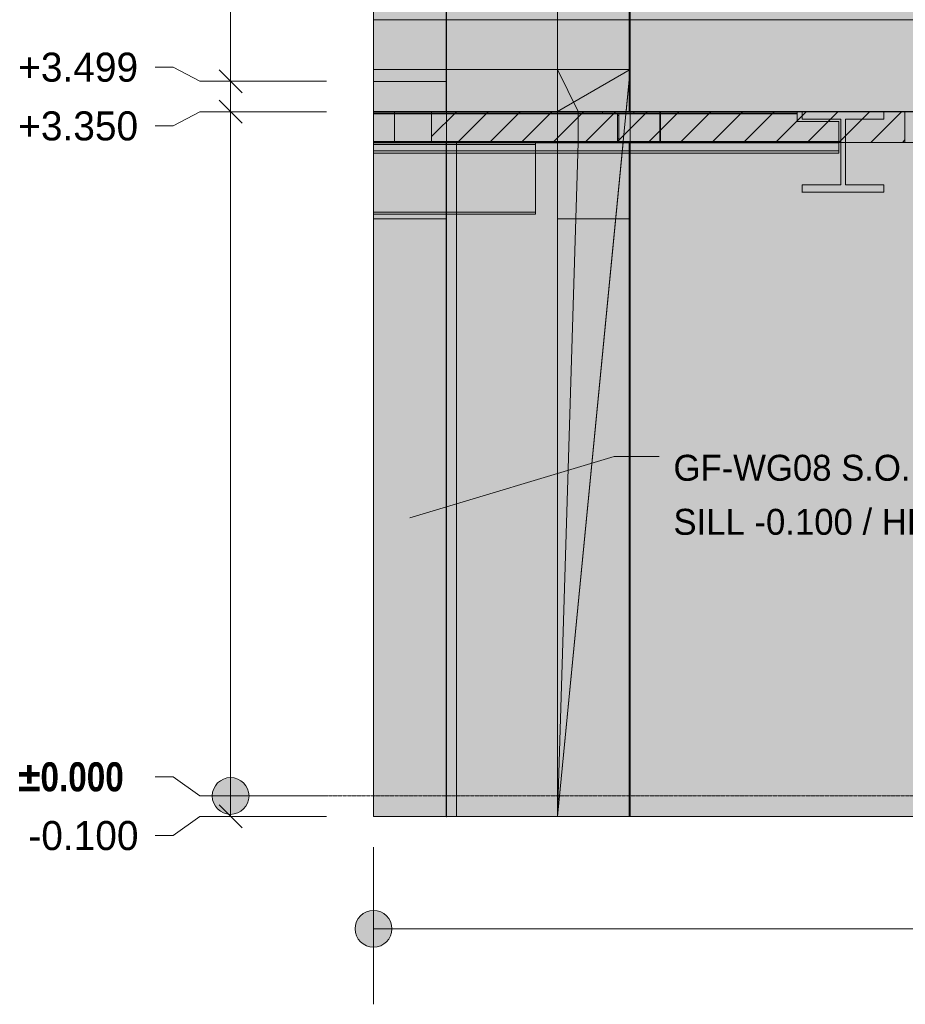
# Model space of a CAD drawing. Header units: millimetres. Extents: x -22841 to 4859, y -11012 to 16470.
# Tile 2 of 29: x -21623 to -17288, y -1020 to 3801. Entities that reach past the tile are written whole.
import ezdxf

# ---------------------------------------------------------------- set-up
doc = ezdxf.new("R2010")
doc.units = ezdxf.units.MM
doc.linetypes.add('DASHED', pattern=[1.524, 1.27, -0.254])
for name, color, linetype in [('FILL-EPS', 7, 'Continuous'), ('FILL-INK', 7, 'Continuous'), ('FILL-LIGHT', 7, 'Continuous'), ('FILL-WHITE', 7, 'Continuous'), ('LINE-CORE', 7, 'Continuous'), ('LINE-INK', 7, 'Continuous'), ('LINE-STEEL-DASH', 7, 'DASHED'), ('LINE-STEEL_GREY', 7, 'Continuous'), ('TEXT-INK', 7, 'Continuous')]:
    doc.layers.add(name, color=color, linetype=linetype)
doc.styles.add('OpenSansCondensed-Bold', font='OpenSansCondensed-Bold.ttf')

msp = doc.modelspace()

# ---------------------------------------------------------------- hatches: boundary and pattern name
at = {"layer": 'FILL-EPS', "true_color": 0xccffff}
h = msp.add_hatch(color=7, dxfattribs=at)
h.dxf.hatch_style = 1
h.paths.add_polyline_path([(-19890.6, 3498.7), (-19671.2, 3498.7), (-19535, 3498.7), (-19535, 3450.5), (-19535, 3351.3), (-19684.2, 3351.3), (-19713.9, 3351.3), (-19789, 3351.3), (-19789, 3288.4), (-19789, 3198.7), (-19684.2, 3198.7), (-19535, 3198.7), (-19535, 3027.4), (-19535, 2825.5), (-19751.8, 2825.5), (-19890.6, 2825.5), (-19890.6, 3079), (-19890.6, 3096.8)])
at = {"layer": 'FILL-INK', "true_color": 0x1a1a1f}
h = msp.add_hatch(color=250, dxfattribs=at)
h.dxf.hatch_style = 1
h.paths.add_polyline_path([(-19713.3, 1362.5), (-19590.1, 1439.1), (-19568.3, 1366.3)])
at = {"layer": 'FILL-LIGHT', "true_color": 0xcccccf}
h = msp.add_hatch(color=254, dxfattribs=at)
h.dxf.hatch_style = 1
h.paths.add_polyline_path([(-18958.3, 3350), (-18490, 3350), (-18490, 3287.1), (-18490, 3200), (-19138.7, 3200), (-19607, 3200), (-19607, 3262.9), (-19607, 3350)])
h = msp.add_hatch(color=254, dxfattribs=at)
h.dxf.hatch_style = 1
h.paths.add_polyline_path([(-17788.3, 3350), (-17290, 3350), (-17290, 3287.6), (-17290, 3200), (-17988.7, 3200), (-18487, 3200), (-18487, 3262.4), (-18487, 3350)])
at = {"layer": 'FILL-WHITE', "true_color": 0xffffff}
h = msp.add_hatch(color=7, dxfattribs=at)
h.dxf.hatch_style = 1
h.paths.add_polyline_path([(-18639.9, 6674.1), (-16087, 9227), (-10718, 9227), (-10718, 3350), (-12597, 3350), (-12597, 5825.5), (-13552.5, 5825.5), (-13552.5, 3350), (-18639.9, 3350)])
h.paths.add_polyline_path([(-12018, 6500), (-12018, 8900.5), (-12973.5, 8900.5), (-12973.5, 6500)], flags=0)
h = msp.add_hatch(color=7, dxfattribs=at)
h.dxf.hatch_style = 1
h.paths.add_polyline_path([(-18639.9, 6674.1), (-16087, 9227), (-10718, 9227), (-10718, 3350), (-12597, 3350), (-12597, 5825.5), (-13552.5, 5825.5), (-13552.5, 3350), (-18639.9, 3350)])
h.paths.add_polyline_path([(-12018, 6500), (-12018, 8900.5), (-12973.5, 8900.5), (-12973.5, 6500)], flags=0)
h = msp.add_hatch(color=7, dxfattribs=at)
h.dxf.hatch_style = 1
h.paths.add_polyline_path([(-19890.6, 6836), (-19535, 6836), (-19535, 6836.2), (-19535, 6835.8), (-19534.8, 6835.8), (-19534.8, 3557.6), (-19534.8, 3557.6), (-19534.8, 3557.6), (-19534.8, 3556), (-19534.8, 3556), (-19535, 3557.6), (-19890.6, 3557.6)])
h = msp.add_hatch(color=7, dxfattribs=at)
h.dxf.hatch_style = 1
h.paths.add_polyline_path([(-19890.6, 6836), (-19535, 6836), (-19535, 3557.6), (-19890.6, 3557.6)])
h = msp.add_hatch(color=7, dxfattribs=at)
h.dxf.hatch_style = 1
h.paths.add_polyline_path([(-19890.6, 6480.2), (-19534.8, 6480.2), (-19534.8, 3557.6), (-19890.6, 3557.6)])
h = msp.add_hatch(color=7, dxfattribs=at)
h.dxf.hatch_style = 1
h.paths.add_polyline_path([(-19534.8, 3557.6), (-19534.8, 6425), (-18990.6, 6425), (-18990.6, 3557.6), (-19534.8, 3557.6)])
h = msp.add_hatch(color=7, dxfattribs=at)
h.dxf.hatch_style = 1
h.paths.add_polyline_path([(-19534.8, 6425), (-18990.6, 6425), (-18990.6, 3557.6), (-19534.8, 3557.6), (-19534.8, 6425)])
h = msp.add_hatch(color=7, dxfattribs=at)
h.dxf.hatch_style = 1
h.paths.add_polyline_path([(-18990.6, 3557.6), (-18990.6, 6425), (-18634.8, 6425), (-18634.8, 3557.6)])
h = msp.add_hatch(color=7, dxfattribs=at)
h.dxf.hatch_style = 1
h.paths.add_polyline_path([(-18635, 6425), (-18634.8, 6425), (-18634.8, 3557.6), (-18634.8, 3557.6), (-18634.8, 3557.6), (-18634.8, 3556), (-18634.8, 3556), (-18635, 3557.6), (-18990.6, 3557.6), (-18990.6, 6425)])
h = msp.add_hatch(color=7, dxfattribs=at)
h.dxf.hatch_style = 1
h.paths.add_polyline_path([(-18990.6, 3557.6), (-18990.6, 6425), (-18635, 6425), (-18635, 3557.6)])
h = msp.add_hatch(color=7, dxfattribs=at)
h.dxf.hatch_style = 1
h.paths.add_polyline_path([(-18990.6, 3557.6), (-18990.6, 6425), (-18635, 6425), (-18635, 3557.6)])
h = msp.add_hatch(color=7, dxfattribs=at)
h.dxf.hatch_style = 1
h.paths.add_polyline_path([(-18635, 6425), (-18635, 3557.6), (-18990.6, 3557.6), (-18990.6, 6425)])
h = msp.add_hatch(color=7, dxfattribs=at)
h.dxf.hatch_style = 1
h.paths.add_polyline_path([(-18635, 6425), (-18635, 3557.6), (-18990.6, 3557.6), (-18990.6, 6425)])
h = msp.add_hatch(color=7, dxfattribs=at)
h.dxf.hatch_style = 1
h.paths.add_polyline_path([(-18634.8, 6425), (-10718, 6425), (-10718, 3423.7), (-8898, 3423.7), (-8898, 6425), (-2008.8, 6425), (-2008.8, 3200), (-18634.8, 3200)])
h = msp.add_hatch(color=7, dxfattribs=at)
h.dxf.hatch_style = 1
h.paths.add_polyline_path([(-18634.8, 6425), (-10718, 6425), (-10718, 3423.7), (-8898, 3423.7), (-8898, 6425), (-2008.8, 6425), (-2008.8, 3200), (-18634.8, 3200)])
h = msp.add_hatch(color=7, dxfattribs=at)
h.dxf.hatch_style = 1
h.paths.add_polyline_path([(-19535, 6275), (-19535, 3557.6), (-19890.6, 3557.6), (-19890.6, 6275)])
h = msp.add_hatch(color=7, dxfattribs=at)
h.dxf.hatch_style = 1
h.paths.add_polyline_path([(-13703.1, 3800), (-13703.1, -100), (-19890.6, -100), (-19890.6, 3800)])
h = msp.add_hatch(color=7, dxfattribs=at)
h.dxf.hatch_style = 1
h.paths.add_polyline_path([(-13855.5, 3198.7), (-13855.5, 3351.3), (-19890.6, 3351.3), (-19890.6, 3800), (-13703.1, 3800), (-13703.1, -100), (-19890.6, -100), (-19890.6, 3198.7)])
h = msp.add_hatch(color=7, dxfattribs=at)
h.dxf.hatch_style = 1
h.paths.add_polyline_path([(-18990.6, 3800), (-18990.6, 3351.3), (-19890.6, 3351.3), (-19890.6, 3800)])
h = msp.add_hatch(color=7, dxfattribs=at)
h.dxf.hatch_style = 1
h.paths.add_polyline_path([(-18990.6, 3800), (-18990.6, -100), (-19485.5, -100), (-19485.5, 3200.5), (-19890.6, 3200.5), (-19890.6, 3800)])
h = msp.add_hatch(color=7, dxfattribs=at)
h.dxf.hatch_style = 1
h.paths.add_polyline_path([(-19535, 3557.6), (-19535, 3558), (-19535, 3557.6), (-19534.8, 3557.6), (-19534.8, 3351.3), (-19607, 3351.3), (-19607, 3198.7), (-19534.8, 3198.7), (-19534.8, 3198.7), (-19534.8, -100), (-19534.8, -100), (-19534.8, -101.6), (-19534.9, -101.6), (-19535, -101.6), (-19535, -100), (-19890.6, -100), (-19890.6, 3557.6)])
h = msp.add_hatch(color=7, dxfattribs=at)
h.dxf.hatch_style = 1
h.paths.add_polyline_path([(-19890.6, -100), (-19890.6, 3557.6), (-19534.8, 3557.6), (-19534.8, -100)])
h = msp.add_hatch(color=7, dxfattribs=at)
h.dxf.hatch_style = 1
h.paths.add_polyline_path([(-19535, 3557.6), (-19535, 3351.3), (-19789, 3351.3), (-19789, 3198.7), (-19535, 3198.7), (-19535, -100), (-19890.6, -100), (-19890.6, 3557.6)])
h = msp.add_hatch(color=7, dxfattribs=at)
h.dxf.hatch_style = 1
h.paths.add_polyline_path([(-19890.6, 3557.6), (-19535, 3557.6), (-19535, 3498.7), (-19890.6, 3498.7)])
h = msp.add_hatch(color=7, dxfattribs=at)
h.dxf.hatch_style = 1
h.paths.add_polyline_path([(-19534.8, -100), (-19534.8, 3557.6), (-18990.6, 3557.6), (-18990.6, -100)])
h = msp.add_hatch(color=7, dxfattribs=at)
h.dxf.hatch_style = 1
h.paths.add_polyline_path([(-18990.6, 3557.6), (-18990.6, 3351.3), (-19534.8, 3351.3), (-19534.8, 3557.6)])
h = msp.add_hatch(color=7, dxfattribs=at)
h.dxf.hatch_style = 1
h.paths.add_polyline_path([(-18990.6, 3198.7), (-18990.6, 3351.3), (-18635, 3557.6), (-18990.6, -100)])
h = msp.add_hatch(color=7, dxfattribs=at)
h.dxf.hatch_style = 1
h.paths.add_polyline_path([(-18889, 3351.3), (-18655.1, 3351.3), (-18635, 3557.6), (-18635, 3198.7), (-18635, -100), (-18990.6, -100), (-18669.9, 3198.7), (-18889, 3198.7), (-18990.6, 3198.7), (-18990.6, 3351.3)])
h = msp.add_hatch(color=7, dxfattribs=at)
h.dxf.hatch_style = 1
h.paths.add_polyline_path([(-18990.6, 3351.3), (-18990.6, 3557.6), (-18635, 3557.6)])
h = msp.add_hatch(color=7, dxfattribs=at)
h.dxf.hatch_style = 1
h.paths.add_polyline_path([(-18635, 3557.6), (-18635, 3351.3), (-18889, 3351.3), (-18889, 3198.7), (-18635, 3198.7), (-18635, -100), (-18990.6, -100), (-18990.6, 3557.6)])
h = msp.add_hatch(color=7, dxfattribs=at)
h.dxf.hatch_style = 1
h.paths.add_polyline_path([(-18889, 3351.3), (-18990.6, 3557.6), (-18635, 3557.6), (-18635, 3351.3)])
h = msp.add_hatch(color=7, dxfattribs=at)
h.dxf.hatch_style = 1
h.paths.add_polyline_path([(-18990.6, 3557.6), (-18889, 3351.3), (-18889, 3198.7), (-18990.6, -100)])
h = msp.add_hatch(color=7, dxfattribs=at)
h.dxf.hatch_style = 1
h.paths.add_polyline_path([(-18635, 3557.6), (-18635, 3351.3), (-18889, 3351.3), (-18889, 3198.7), (-18635, 3198.7), (-18635, -100), (-18990.6, -100), (-18990.6, 3557.6)])
h = msp.add_hatch(color=7, dxfattribs=at)
h.dxf.hatch_style = 1
h.paths.add_polyline_path([(-18889, 3351.3), (-18990.6, 3557.6), (-18635, 3557.6), (-18635, 3351.3)])
h = msp.add_hatch(color=7, dxfattribs=at)
h.dxf.hatch_style = 1
h.paths.add_polyline_path([(-18990.6, 3557.6), (-18889, 3351.3), (-18889, 3198.7), (-18990.6, -100)])
h = msp.add_hatch(color=7, dxfattribs=at)
h.dxf.hatch_style = 1
h.paths.add_polyline_path([(-18635, 3557.6), (-18635, 3351.3), (-18990.6, 3351.3), (-18990.6, 3557.6)])
h = msp.add_hatch(color=7, dxfattribs=at)
h.dxf.hatch_style = 1
h.paths.add_polyline_path([(-13855.5, 3351.3), (-13855.5, 3198.7), (-19890.6, 3198.7), (-19890.6, 3351.3)])
h = msp.add_hatch(color=7, dxfattribs=at)
h.dxf.hatch_style = 1
h.paths.add_polyline_path([(-18990.6, 3351.3), (-18990.6, 3198.7), (-19485.5, 3198.7), (-19485.5, 3200.5), (-19890.6, 3200.5), (-19890.6, 3351.3)])
h = msp.add_hatch(color=7, dxfattribs=at)
h.dxf.hatch_style = 1
h.paths.add_polyline_path([(-17817, 3350), (-17817, 3339), (-19890.6, 3339), (-19890.6, 3350)])
h = msp.add_hatch(color=7, dxfattribs=at)
h.dxf.hatch_style = 1
h.paths.add_polyline_path([(-17817, 3350), (-17817, 3339), (-19890.6, 3339), (-19890.6, 3350)])
h = msp.add_hatch(color=7, dxfattribs=at)
h.dxf.hatch_style = 1
h.paths.add_polyline_path([(-17817, 3350), (-17817, 3343.2), (-19890.6, 3343.2), (-19890.6, 3350)])
h = msp.add_hatch(color=7, dxfattribs=at)
h.dxf.hatch_style = 1
h.paths.add_polyline_path([(-17817, 3350), (-17817, 3343.2), (-19890.6, 3343.2), (-19890.6, 3350)])
h = msp.add_hatch(color=7, dxfattribs=at)
h.dxf.hatch_style = 1
h.paths.add_polyline_path([(-17817, 3350), (-17817, 3343.2), (-19890.6, 3343.2), (-19890.6, 3350)])
h = msp.add_hatch(color=7, dxfattribs=at)
h.dxf.hatch_style = 1
h.paths.add_polyline_path([(-17817, 3350), (-17817, 3343.2), (-19890.6, 3343.2), (-19890.6, 3350)])
h = msp.add_hatch(color=7, dxfattribs=at)
h.dxf.hatch_style = 1
h.paths.add_polyline_path([(-17817, 3343.2), (-17817, 3302), (-17614, 3302), (-17614, 3204.4), (-17817, 3204.4), (-19890.6, 3204.4), (-19890.6, 3343.2)])
h = msp.add_hatch(color=7, dxfattribs=at)
h.dxf.hatch_style = 1
h.paths.add_polyline_path([(-17817, 3343.2), (-17817, 3302), (-17614, 3302), (-17614, 3204.4), (-17817, 3204.4), (-19890.6, 3204.4), (-19890.6, 3343.2)])
h = msp.add_hatch(color=7, dxfattribs=at)
h.dxf.hatch_style = 1
h.paths.add_polyline_path([(-17817, 3343.2), (-17817, 3302), (-17614, 3302), (-17614, 3204.4), (-17817, 3204.4), (-19890.6, 3204.4), (-19890.6, 3343.2)])
h = msp.add_hatch(color=7, dxfattribs=at)
h.dxf.hatch_style = 1
h.paths.add_polyline_path([(-17817, 3343.2), (-17817, 3302), (-17614, 3302), (-17614, 3204.4), (-17817, 3204.4), (-19890.6, 3204.4), (-19890.6, 3343.2)])
h = msp.add_hatch(color=7, dxfattribs=at)
h.dxf.hatch_style = 1
h.paths.add_polyline_path([(-17817, 3339), (-17817, 3302), (-17614, 3302), (-17614, 3157.8), (-17817, 3157.8), (-19890.6, 3157.8), (-19890.6, 3339)])
h = msp.add_hatch(color=7, dxfattribs=at)
h.dxf.hatch_style = 1
h.paths.add_polyline_path([(-17817, 3339), (-17817, 3302), (-17614, 3302), (-17614, 3157.8), (-17817, 3157.8), (-19890.6, 3157.8), (-19890.6, 3339)])
h = msp.add_hatch(color=7, dxfattribs=at)
h.dxf.hatch_style = 1
h.paths.add_polyline_path([(-19534.8, 3351.3), (-19534.8, 3198.7), (-19607, 3198.7), (-19607, 3351.3)])
h = msp.add_hatch(color=7, dxfattribs=at)
h.dxf.hatch_style = 1
h.paths.add_polyline_path([(-18990.6, 3351.3), (-18990.6, 3198.7), (-19534.8, 3198.7), (-19534.8, 3351.3)])
h = msp.add_hatch(color=7, dxfattribs=at)
h.dxf.hatch_style = 1
h.paths.add_polyline_path([(-18990.6, 3351.3), (-18889, 3351.3), (-18889, 3198.7), (-18990.6, 3198.7)])
h = msp.add_hatch(color=7, dxfattribs=at)
h.dxf.hatch_style = 1
h.paths.add_polyline_path([(-18889, 3351.3), (-18889, 3198.7), (-18990.6, 3198.7), (-18990.6, 3351.3)])
h = msp.add_hatch(color=7, dxfattribs=at)
h.dxf.hatch_style = 1
h.paths.add_polyline_path([(-18770.5, 3350), (-18770.1, 3350), (-18617.9, 3350), (-18617.9, 3343.2), (-18691.1, 3343.2), (-18691.1, 3331), (-18691.1, 3204.4), (-18617.9, 3204.4), (-18617.9, 3197.6), (-18770.1, 3197.6), (-18770.1, 3204.4), (-18696.9, 3204.4), (-18696.9, 3216.6), (-18696.9, 3343.2), (-18770.1, 3343.2), (-18770.1, 3350), (-18771.7, 3350.1), (-18771.7, 3350.1), (-18771.7, 3350.1)])
h = msp.add_hatch(color=7, dxfattribs=at)
h.dxf.hatch_style = 1
h.paths.add_polyline_path([(-18770.1, 3204.4), (-18696.9, 3204.4), (-18696.9, 3331), (-18696.9, 3343.2), (-18770.1, 3343.2), (-18770.1, 3350), (-18770.7, 3350.1), (-18770.5, 3350), (-18770.1, 3350), (-18617.9, 3350), (-18617.9, 3343.2), (-18691.1, 3343.2), (-18691.1, 3216.6), (-18691.1, 3204.4), (-18617.9, 3204.4), (-18617.9, 3197.6), (-18770.1, 3197.6)])
h = msp.add_hatch(color=7, dxfattribs=at)
h.dxf.hatch_style = 1
h.paths.add_polyline_path([(-18691.1, 3331), (-18691.1, 3216.6), (-18696.9, 3216.6), (-18696.9, 3331)])
h = msp.add_hatch(color=7, dxfattribs=at)
h.dxf.hatch_style = 1
h.paths.add_polyline_path([(-18696.9, 3216.6), (-18696.9, 3331), (-18691.1, 3331), (-18691.1, 3216.6)])
h = msp.add_hatch(color=7, dxfattribs=at)
h.dxf.hatch_style = 1
h.paths.add_polyline_path([(-17794.1, 3350.2), (-17794.1, 3350.3), (-17792.5, 3350), (-17794.1, 3350.1)])
h = msp.add_hatch(color=7, dxfattribs=at)
h.dxf.hatch_style = 1
h.paths.add_polyline_path([(-17393.5, 3350), (-17393.5, 3313.5), (-17581.7, 3313.5), (-17581.7, 2992.9), (-17393.5, 2992.9), (-17393.5, 2956.4), (-17792.5, 2956.4), (-17792.5, 2992.9), (-17604.3, 2992.9), (-17604.3, 3313.5), (-17792.5, 3313.5), (-17792.5, 3350)])
h = msp.add_hatch(color=7, dxfattribs=at)
h.dxf.hatch_style = 1
h.paths.add_polyline_path([(-17792.5, 2956.4), (-17792.5, 2992.9), (-17604.3, 2992.9), (-17604.3, 3313.5), (-17792.5, 3313.5), (-17792.5, 3350), (-17393.5, 3350), (-17393.5, 3313.5), (-17581.7, 3313.5), (-17581.7, 2992.9), (-17393.5, 2992.9), (-17393.5, 2956.4)])
h = msp.add_hatch(color=7, dxfattribs=at)
h.dxf.hatch_style = 1
h.paths.add_polyline_path([(-17817, 3204.4), (-17614, 3204.4), (-17614, 3197.6), (-19890.6, 3197.6), (-19890.6, 3204.4)])
h = msp.add_hatch(color=7, dxfattribs=at)
h.dxf.hatch_style = 1
h.paths.add_polyline_path([(-17817, 3204.4), (-17614, 3204.4), (-17614, 3197.6), (-17817, 3197.6), (-19890.6, 3197.6), (-19890.6, 3204.4)])
h = msp.add_hatch(color=7, dxfattribs=at)
h.dxf.hatch_style = 1
h.paths.add_polyline_path([(-17817, 3204.4), (-17614, 3204.4), (-17614, 3197.6), (-19890.6, 3197.6), (-19890.6, 3204.4)])
h = msp.add_hatch(color=7, dxfattribs=at)
h.dxf.hatch_style = 1
h.paths.add_polyline_path([(-17817, 3204.4), (-17614, 3204.4), (-17614, 3197.6), (-17817, 3197.6), (-19890.6, 3197.6), (-19890.6, 3204.4)])
h = msp.add_hatch(color=7, dxfattribs=at)
h.dxf.hatch_style = 1
h.paths.add_polyline_path([(-19098, 3200), (-19098, 3190.3), (-19890.6, 3190.3), (-19890.6, 3200)])
h = msp.add_hatch(color=7, dxfattribs=at)
h.dxf.hatch_style = 1
h.paths.add_polyline_path([(-19098, 3200), (-19098, 3190.3), (-19890.6, 3190.3), (-19890.6, 3200)])
h = msp.add_hatch(color=7, dxfattribs=at)
h.dxf.hatch_style = 1
h.paths.add_polyline_path([(-19098, 3190.3), (-19098, 2858.3), (-19890.6, 2858.3), (-19890.6, 3190.3)])
h = msp.add_hatch(color=7, dxfattribs=at)
h.dxf.hatch_style = 1
h.paths.add_polyline_path([(-19098, 3190.3), (-19098, 2858.3), (-19890.6, 2858.3), (-19890.6, 3190.3)])
h = msp.add_hatch(color=7, dxfattribs=at)
h.dxf.hatch_style = 1
h.paths.add_polyline_path([(-18990.6, 3198.7), (-18990.6, -100), (-19534.8, -100), (-19534.8, 3198.7)])
h = msp.add_hatch(color=7, dxfattribs=at)
h.dxf.hatch_style = 1
h.paths.add_polyline_path([(-19485.5, 3198.7), (-18990.6, 3198.7), (-18990.6, -100), (-19485.5, -100)])
h = msp.add_hatch(color=7, dxfattribs=at)
h.dxf.hatch_style = 1
h.paths.add_polyline_path([(-18990.6, -100), (-18889, 3198.7), (-18635, 3198.7), (-18635, -100), (-18990.6, -100)])
h = msp.add_hatch(color=7, dxfattribs=at)
h.dxf.hatch_style = 1
h.paths.add_polyline_path([(-18990.6, -100), (-18889, 3198.7), (-18635, 3198.7), (-18635, -100), (-18990.6, -100)])
h = msp.add_hatch(color=7, dxfattribs=at)
h.dxf.hatch_style = 1
h.paths.add_polyline_path([(-18990.6, 3198.7), (-18889, 3198.7), (-18635, 3198.7), (-18635, -100), (-18990.6, -100)])
h = msp.add_hatch(color=7, dxfattribs=at)
h.dxf.hatch_style = 1
h.paths.add_polyline_path([(-18771.7, 3197.5), (-18770.1, 3197.6), (-18771.7, 3197.5), (-18771.7, 3197.5)])
h = msp.add_hatch(color=7, dxfattribs=at)
h.dxf.hatch_style = 1
h.paths.add_polyline_path([(-18641.5, 3200.1), (-18641.5, 3200.1), (-18641.5, 3200.1), (-18641.5, 3200.1), (-18641.5, 3200.2), (-18639.9, 3200), (-18641.5, 3200.1)])
h = msp.add_hatch(color=7, dxfattribs=at)
h.dxf.hatch_style = 1
h.paths.add_polyline_path([(-18639.9, -100), (-18639.9, 3198.7), (-18635, 3198.7), (-18635, 3200), (-18636.6, 3200.1), (-18636.6, 3200.1), (-18636.6, 3200.2), (-18635, 3200), (-3588, 3200), (-3588, -100), (-10005, -100), (-10005, 2675.5), (-11825.5, 2675.5), (-11825.5, -100), (-13381.5, -100), (-13381.5, 2675.5), (-15200.4, 2675.5), (-15200.4, 2675.3), (-15202, 2675.5), (-15202, -100)])
h = msp.add_hatch(color=7, dxfattribs=at)
h.dxf.hatch_style = 1
h.paths.add_polyline_path([(-18639.9, -100), (-18639.9, 3198.7), (-18635, 3198.7), (-18635, 3200), (-16088, 3200), (-16088, 3200), (-16088, 3200), (-16088, -100)])
h = msp.add_hatch(color=7, dxfattribs=at)
h.dxf.hatch_style = 1
h.paths.add_polyline_path([(-18639.9, 3198.7), (-18615, 3198.7), (-18615, 3200), (-16088, 3200), (-16088, -100), (-16087.9, -100.2), (-16088, -100), (-18639.9, -100)])
h = msp.add_hatch(color=7, dxfattribs=at)
h.dxf.hatch_style = 1
h.paths.add_polyline_path([(-3588, 3200), (-3588, -100), (-10005, -100), (-10005, 2675.5), (-11825.5, 2675.5), (-11825.5, -100), (-13381.5, -100), (-13381.5, 2675.5), (-15202, 2675.5), (-15202, -100), (-18639.9, -100), (-18639.9, 3200)])
h = msp.add_hatch(color=7, dxfattribs=at)
h.dxf.hatch_style = 1
h.paths.add_polyline_path([(-18636.4, 3200), (-18634.8, 3200), (-18636.4, 3200)])
h = msp.add_hatch(color=7, dxfattribs=at)
h.dxf.hatch_style = 1
h.paths.add_polyline_path([(-18634.8, 3200), (-18636.4, 3200)])
h = msp.add_hatch(color=7, dxfattribs=at)
h.dxf.hatch_style = 1
h.paths.add_polyline_path([(-17817, 3157.8), (-17614, 3157.8), (-17614, 3146.8), (-19890.6, 3146.8), (-19890.6, 3157.8)])
h = msp.add_hatch(color=7, dxfattribs=at)
h.dxf.hatch_style = 1
h.paths.add_polyline_path([(-17817, 3157.8), (-17614, 3157.8), (-17614, 3146.8), (-17817, 3146.8), (-19890.6, 3146.8), (-19890.6, 3157.8)])
h = msp.add_hatch(color=7, dxfattribs=at)
h.dxf.hatch_style = 1
h.paths.add_polyline_path([(-17794.1, 2956.3), (-17792.5, 2956.4), (-17794.1, 2956.1), (-17794.1, 2956.2)])
h = msp.add_hatch(color=7, dxfattribs=at)
h.dxf.hatch_style = 1
h.paths.add_polyline_path([(-19098, 2858.3), (-19098, 2848.6), (-19890.6, 2848.6), (-19890.6, 2858.3)])
h = msp.add_hatch(color=7, dxfattribs=at)
h.dxf.hatch_style = 1
h.paths.add_polyline_path([(-19098, 2858.3), (-19098, 2848.6), (-19890.6, 2848.6), (-19890.6, 2858.3)])
h = msp.add_hatch(color=7, dxfattribs=at)
h.dxf.hatch_style = 1
h.paths.add_polyline_path([(-19535, 2825.5), (-19535, -100), (-19890.6, -100), (-19890.6, 2825.5)])
h = msp.add_hatch(color=7, dxfattribs=at)
h.dxf.hatch_style = 1
h.paths.add_polyline_path([(-18635, 2825.5), (-18635, -100), (-18990.6, -100), (-18990.6, 2825.5)])
h = msp.add_hatch(color=7, dxfattribs=at)
h.dxf.hatch_style = 1
h.paths.add_polyline_path([(-18990.6, -100), (-18990.6, 2825.5), (-18635, 2825.5), (-18635, -100)])
h = msp.add_hatch(color=7, dxfattribs=at)
h.dxf.hatch_style = 1
h.paths.add_polyline_path([(-18453.3, 1183.3), (-16167.8, 1183.3), (-16167.8, 1722.5), (-18453.3, 1722.5)])
h = msp.add_hatch(color=7, dxfattribs=at)
h.dxf.hatch_style = 1
h.paths.add_polyline_path([(-20500.6, 0), (-20503.7, 23.3), (-20512.7, 45), (-20527, 63.6), (-20545.6, 77.9), (-20567.3, 86.9), (-20590.6, 90), (-20613.9, 86.9), (-20635.6, 77.9), (-20654.3, 63.6), (-20668.6, 45), (-20677.6, 23.3), (-20680.6, 0), (-20677.6, -23.3), (-20668.6, -45), (-20654.3, -63.6), (-20635.6, -77.9), (-20613.9, -86.9), (-20590.6, -90), (-20567.3, -86.9), (-20545.6, -77.9), (-20527, -63.6), (-20512.7, -45), (-20503.7, -23.3)])
h = msp.add_hatch(color=7, dxfattribs=at)
h.dxf.hatch_style = 1
h.paths.add_polyline_path([(-18639.9, -100), (-18639.9, -100.4), (-18639.9, -100)])
h = msp.add_hatch(color=7, dxfattribs=at)
h.dxf.hatch_style = 1
h.paths.add_polyline_path([(-18639.9, -100), (-18639.9, -100.4), (-18639.9, -100)])
h = msp.add_hatch(color=7, dxfattribs=at)
h.dxf.hatch_style = 1
h.paths.add_polyline_path([(-19801, -650), (-19804.1, -626.7), (-19813.1, -605), (-19827.4, -586.4), (-19846, -572.1), (-19867.7, -563.1), (-19891, -560), (-19914.3, -563.1), (-19936, -572.1), (-19954.6, -586.4), (-19968.9, -605), (-19977.9, -626.7), (-19981, -650), (-19977.9, -673.3), (-19968.9, -695), (-19954.6, -713.6), (-19936, -727.9), (-19914.3, -736.9), (-19891, -740), (-19867.7, -736.9), (-19846, -727.9), (-19827.4, -713.6), (-19813.1, -695), (-19804.1, -673.3)])

# ---------------------------------------------------------------- linework, layer by layer
at = {"layer": 'LINE-CORE', "lineweight": 5}
for points in [[(-18639.9, 6674.1), (-16087, 9227), (-10718, 9227), (-10718, 3350), (-12597, 3350), (-12597, 5825.5), (-13552.5, 5825.5), (-13552.5, 3350), (-18639.9, 3350)], [(-18639.9, 6674.1), (-16087, 9227), (-10718, 9227), (-10718, 3350), (-12597, 3350), (-12597, 5825.5), (-13552.5, 5825.5), (-13552.5, 3350), (-18639.9, 3350)], [(-19890.6, 6836), (-19890.6, 6836), (-19890.6, 6836), (-19535, 6836), (-19535, 6836.2), (-19535, 6835.8), (-19534.8, 6835.8), (-19534.8, 3557.6), (-19534.8, 3557.6), (-19534.8, 3557.6), (-19534.8, 3556), (-19534.8, 3556), (-19535, 3557.6), (-19890.6, 3557.6), (-19890.6, 6836)], [(-19890.6, 6836), (-19535, 6836), (-19535, 6836), (-19535, 6836), (-19535, 6836), (-19535, 3557.6), (-19890.6, 3557.6)], [(-19890.6, 6480.2), (-19534.8, 6480.2), (-19534.8, 3557.6), (-19890.6, 3557.6)], [(-19534.8, 3557.6), (-19534.8, 3557.6), (-19534.8, 6425), (-18990.6, 6425), (-18990.6, 6425), (-18990.6, 6425), (-18990.6, 6425), (-18990.6, 3557.6), (-19534.8, 3557.6), (-19534.8, 3557.6)], [(-19534.8, 6425), (-19534.8, 6425), (-18990.6, 6425), (-18990.6, 3557.6), (-18990.6, 3557.6), (-18990.6, 3557.6), (-18990.6, 3557.6), (-19534.8, 3557.6), (-19534.8, 6425), (-19534.8, 6425)], [(-18990.6, 3557.6), (-18990.6, 6425), (-18634.8, 6425), (-18634.8, 6425), (-18634.8, 3557.6), (-18990.6, 3557.6)], [(-18635, 6425), (-18634.8, 6425), (-18634.8, 3557.6), (-18634.8, 3557.6), (-18634.8, 3557.6), (-18634.8, 3556), (-18634.8, 3556), (-18635, 3557.6), (-18990.6, 3557.6), (-18990.6, 6425), (-18990.6, 6425)], [(-18990.6, 3557.6), (-18990.6, 6425), (-18635, 6425), (-18635, 6425), (-18635, 3557.6), (-18990.6, 3557.6)], [(-18990.6, 3557.6), (-18990.6, 6425), (-18635, 6425), (-18635, 6425), (-18635, 3557.6), (-18990.6, 3557.6)], [(-18635, 6425), (-18635, 3557.6), (-18635, 3557.6), (-18990.6, 3557.6), (-18990.6, 6425), (-18990.6, 6425)], [(-18635, 6425), (-18635, 3557.6), (-18635, 3557.6), (-18990.6, 3557.6), (-18990.6, 6425), (-18990.6, 6425)], [(-18634.8, 6425), (-10718, 6425), (-10718, 3423.7), (-8898, 3423.7), (-8898, 6425), (-2008.8, 6425), (-2008.8, 3200), (-18634.8, 3200)], [(-18634.8, 6425), (-10718, 6425), (-10718, 3423.7), (-8898, 3423.7), (-8898, 6425), (-2008.8, 6425), (-2008.8, 3200), (-2008.8, 3200), (-2008.8, 3200), (-18634.8, 3200), (-18634.8, 3200), (-18634.8, 3200)], [(-19535, 6275), (-19535, 3557.6), (-19535, 3557.6), (-19890.6, 3557.6), (-19890.6, 6275), (-19890.6, 6275)], [(-13703.1, 3800), (-13703.1, -100), (-19890.6, -100), (-19890.6, 3800)], [(-13855.5, 3198.7), (-13855.5, 3351.3), (-19890.6, 3351.3), (-19890.6, 3800), (-13703.1, 3800), (-13703.1, -100), (-19890.6, -100), (-19890.6, 3198.7)], [(-18990.6, 3800), (-18990.6, 3351.3), (-19890.6, 3351.3), (-19890.6, 3800)], [(-18990.6, 3800), (-18990.6, -100), (-18990.6, -100), (-19485.5, -100), (-19485.5, 3200.5), (-19890.6, 3200.5), (-19890.6, 3800)], [(-19535, 3557.6), (-19535, 3558), (-19535, 3557.6), (-19534.8, 3557.6), (-19534.8, 3351.3), (-19607, 3351.3), (-19607, 3198.7), (-19534.8, 3198.7), (-19534.8, 3198.7), (-19534.8, -100), (-19534.8, -100), (-19534.8, -101.6), (-19534.9, -101.6), (-19535, -101.6), (-19535, -100), (-19890.6, -100), (-19890.6, 3557.6)], [(-19890.6, -100), (-19890.6, 3557.6), (-19534.8, 3557.6), (-19534.8, 3557.6), (-19534.8, -100), (-19890.6, -100)], [(-19535, 3557.6), (-19535, 3351.3), (-19789, 3351.3), (-19789, 3198.7), (-19535, 3198.7), (-19535, -100), (-19890.6, -100), (-19890.6, 3557.6)], [(-19890.6, 3557.6), (-19890.6, 3557.6), (-19535, 3557.6), (-19535, 3498.7), (-19535, 3498.7), (-19535, 3498.7), (-19890.6, 3498.7), (-19890.6, 3557.6)], [(-19534.8, -100), (-19534.8, 3557.6), (-18990.6, 3557.6), (-18990.6, 3557.6), (-18990.6, -100), (-19534.8, -100)], [(-18990.6, 3557.6), (-18990.6, 3351.3), (-19534.8, 3351.3), (-19534.8, 3557.6)], [(-18990.6, 3198.7), (-18990.6, 3351.3), (-18635, 3557.6), (-18990.6, -100)], [(-18889, 3351.3), (-18655.1, 3351.3), (-18635, 3557.6), (-18635, 3198.7), (-18635, 3198.7), (-18635, -100), (-18990.6, -100), (-18669.9, 3198.7), (-18889, 3198.7), (-18990.6, 3198.7), (-18990.6, 3351.3)], [(-18990.6, 3351.3), (-18990.6, 3557.6), (-18635, 3557.6), (-18635, 3557.6), (-18990.6, 3351.3)], [(-18635, 3557.6), (-18635, 3351.3), (-18889, 3351.3), (-18889, 3198.7), (-18635, 3198.7), (-18635, -100), (-18990.6, -100), (-18990.6, 3557.6)], [(-18889, 3351.3), (-18990.6, 3557.6), (-18635, 3557.6), (-18635, 3557.6), (-18635, 3351.3), (-18889, 3351.3)], [(-18990.6, 3557.6), (-18889, 3351.3), (-18889, 3198.7), (-18990.6, -100)], [(-18635, 3557.6), (-18635, 3351.3), (-18889, 3351.3), (-18889, 3198.7), (-18635, 3198.7), (-18635, -100), (-18990.6, -100), (-18990.6, 3557.6)], [(-18889, 3351.3), (-18990.6, 3557.6), (-18635, 3557.6), (-18635, 3557.6), (-18635, 3351.3), (-18889, 3351.3)], [(-18990.6, 3557.6), (-18889, 3351.3), (-18889, 3198.7), (-18990.6, -100)], [(-18990.6, 3557.6), (-18990.6, 3557.6), (-18990.6, 3557.6), (-18990.6, 3557.6)], [(-18635, 3557.6), (-18635, 3351.3), (-18990.6, 3351.3), (-18990.6, 3557.6)], [(-13855.5, 3351.3), (-13855.5, 3198.7), (-19890.6, 3198.7), (-19890.6, 3351.3)], [(-18990.6, 3351.3), (-18990.6, 3351.3), (-18990.6, 3198.7), (-19485.5, 3198.7), (-19485.5, 3200.5), (-19890.6, 3200.5), (-19890.6, 3351.3)], [(-17817, 3350), (-17817, 3339), (-19890.6, 3339), (-19890.6, 3350)], [(-17817, 3350), (-17817, 3339), (-19890.6, 3339), (-19890.6, 3350)], [(-17817, 3350), (-17817, 3343.2), (-19890.6, 3343.2), (-19890.6, 3350)], [(-17817, 3350), (-17817, 3343.2), (-19890.6, 3343.2), (-19890.6, 3350)], [(-17817, 3350), (-17817, 3343.2), (-19890.6, 3343.2), (-19890.6, 3350)], [(-17817, 3350), (-17817, 3343.2), (-19890.6, 3343.2), (-19890.6, 3350)], [(-17817, 3343.2), (-17817, 3302), (-17614, 3302), (-17614, 3204.4), (-17817, 3204.4), (-17817, 3204.4), (-19890.6, 3204.4), (-19890.6, 3343.2)], [(-17817, 3343.2), (-17817, 3343.2), (-17817, 3302), (-17614, 3302), (-17614, 3204.4), (-17817, 3204.4), (-19890.6, 3204.4), (-19890.6, 3343.2)], [(-17817, 3343.2), (-17817, 3302), (-17614, 3302), (-17614, 3204.4), (-17817, 3204.4), (-17817, 3204.4), (-19890.6, 3204.4), (-19890.6, 3343.2)], [(-17817, 3343.2), (-17817, 3343.2), (-17817, 3302), (-17614, 3302), (-17614, 3204.4), (-17817, 3204.4), (-19890.6, 3204.4), (-19890.6, 3343.2)], [(-17817, 3339), (-17817, 3302), (-17614, 3302), (-17614, 3157.8), (-17817, 3157.8), (-17817, 3157.8), (-19890.6, 3157.8), (-19890.6, 3339)], [(-17817, 3339), (-17817, 3302), (-17614, 3302), (-17614, 3157.8), (-17817, 3157.8), (-19890.6, 3157.8), (-19890.6, 3339)], [(-19534.8, 3351.3), (-19534.8, 3198.7), (-19607, 3198.7), (-19607, 3351.3)], [(-18990.6, 3351.3), (-18990.6, 3198.7), (-18990.6, 3198.7), (-19534.8, 3198.7), (-19534.8, 3351.3), (-19534.8, 3351.3)], [(-18990.6, 3351.3), (-18889, 3351.3), (-18889, 3198.7), (-18990.6, 3198.7)], [(-18889, 3351.3), (-18889, 3198.7), (-18990.6, 3198.7), (-18990.6, 3351.3)], [(-18770.5, 3350), (-18770.1, 3350), (-18617.9, 3350), (-18617.9, 3343.2), (-18691.1, 3343.2), (-18691.1, 3331), (-18691.1, 3331), (-18691.1, 3204.4), (-18617.9, 3204.4), (-18617.9, 3197.6), (-18770.1, 3197.6), (-18770.1, 3204.4), (-18696.9, 3204.4), (-18696.9, 3216.6), (-18696.9, 3216.6), (-18696.9, 3343.2), (-18770.1, 3343.2), (-18770.1, 3350), (-18771.7, 3350.1), (-18771.7, 3350.1), (-18771.7, 3350.1)], [(-18770.1, 3204.4), (-18696.9, 3204.4), (-18696.9, 3331), (-18696.9, 3331), (-18696.9, 3343.2), (-18770.1, 3343.2), (-18770.1, 3350), (-18770.7, 3350.1), (-18770.5, 3350), (-18770.1, 3350), (-18617.9, 3350), (-18617.9, 3343.2), (-18691.1, 3343.2), (-18691.1, 3216.6), (-18691.1, 3216.6), (-18691.1, 3204.4), (-18617.9, 3204.4), (-18617.9, 3197.6), (-18770.1, 3197.6)], [(-18691.1, 3331), (-18691.1, 3216.6), (-18691.1, 3216.6), (-18696.9, 3216.6), (-18696.9, 3331), (-18696.9, 3331)], [(-18696.9, 3216.6), (-18696.9, 3331), (-18691.1, 3331), (-18691.1, 3331), (-18691.1, 3216.6), (-18696.9, 3216.6)], [(-17794.1, 3350.2), (-17794.1, 3350.3), (-17792.5, 3350), (-17792.5, 3350), (-17794.1, 3350.1)], [(-17393.5, 3350), (-17393.5, 3313.5), (-17581.7, 3313.5), (-17581.7, 2992.9), (-17393.5, 2992.9), (-17393.5, 2956.4), (-17393.5, 2956.4), (-17393.5, 2956.4), (-17792.5, 2956.4), (-17792.5, 2956.4), (-17792.5, 2956.4), (-17792.5, 2956.4), (-17792.5, 2992.9), (-17604.3, 2992.9), (-17604.3, 3313.5), (-17792.5, 3313.5), (-17792.5, 3350), (-17792.5, 3350)], [(-17792.5, 2956.4), (-17792.5, 2992.9), (-17604.3, 2992.9), (-17604.3, 3313.5), (-17792.5, 3313.5), (-17792.5, 3350), (-17792.5, 3350), (-17792.5, 3350), (-17792.5, 3350), (-17393.5, 3350), (-17393.5, 3350), (-17393.5, 3350), (-17393.5, 3313.5), (-17581.7, 3313.5), (-17581.7, 2992.9), (-17393.5, 2992.9), (-17393.5, 2956.4), (-17792.5, 2956.4)], [(-17817, 3204.4), (-17817, 3204.4), (-17614, 3204.4), (-17614, 3197.6), (-19890.6, 3197.6), (-19890.6, 3204.4)], [(-17817, 3204.4), (-17817, 3204.4), (-17614, 3204.4), (-17614, 3197.6), (-17817, 3197.6), (-17817, 3197.6), (-19890.6, 3197.6), (-19890.6, 3204.4)], [(-17817, 3204.4), (-17817, 3204.4), (-17614, 3204.4), (-17614, 3197.6), (-19890.6, 3197.6), (-19890.6, 3204.4)], [(-17817, 3204.4), (-17817, 3204.4), (-17614, 3204.4), (-17614, 3197.6), (-17817, 3197.6), (-17817, 3197.6), (-19890.6, 3197.6), (-19890.6, 3204.4)], [(-19098, 3200), (-19098, 3190.3), (-19890.6, 3190.3), (-19890.6, 3200)], [(-19098, 3200), (-19098, 3190.3), (-19890.6, 3190.3), (-19890.6, 3200)], [(-19098, 3190.3), (-19098, 2858.3), (-19890.6, 2858.3), (-19890.6, 3190.3)], [(-19098, 3190.3), (-19098, 2858.3), (-19890.6, 2858.3), (-19890.6, 3190.3)], [(-18990.6, 3198.7), (-18990.6, -100), (-18990.6, -100), (-19534.8, -100), (-19534.8, 3198.7), (-19534.8, 3198.7)], [(-19485.5, 3198.7), (-18990.6, 3198.7), (-18990.6, -100), (-19485.5, -100)], [(-18990.6, -100), (-18889, 3198.7), (-18635, 3198.7), (-18635, 3198.7), (-18635, -100), (-18990.6, -100), (-18990.6, -100)], [(-18990.6, -100), (-18889, 3198.7), (-18635, 3198.7), (-18635, 3198.7), (-18635, -100), (-18990.6, -100), (-18990.6, -100)], [(-18990.6, 3198.7), (-18889, 3198.7), (-18889, 3198.7), (-18635, 3198.7), (-18635, -100), (-18635, -100), (-18990.6, -100)], [(-18771.7, 3197.5), (-18770.1, 3197.6), (-18771.7, 3197.5), (-18771.7, 3197.5)], [(-18641.5, 3200.1), (-18641.5, 3200.1), (-18641.5, 3200.1), (-18641.5, 3200.1), (-18641.5, 3200.2), (-18639.9, 3200), (-18641.5, 3200.1)], [(-18639.9, -100), (-18639.9, 3198.7), (-18635, 3198.7), (-18635, 3200), (-18636.6, 3200.1), (-18636.6, 3200.1), (-18636.6, 3200.2), (-18635, 3200), (-18635, 3200), (-3588, 3200), (-3588, -100), (-10005, -100), (-10005, 2675.5), (-11825.5, 2675.5), (-11825.5, -100), (-13381.5, -100), (-13381.5, -100), (-13381.5, 2675.5), (-15200.4, 2675.5), (-15200.4, 2675.3), (-15202, 2675.5), (-15202, -100), (-18639.9, -100)], [(-18639.9, -100), (-18639.9, 3198.7), (-18635, 3198.7), (-18635, 3200), (-16088, 3200), (-16088, 3200), (-16088, 3200), (-16088, 3200), (-16088, 3200), (-16088, 3200), (-16088, -100), (-18639.9, -100)], [(-18639.9, 3198.7), (-18615, 3198.7), (-18615, 3200), (-18615, 3200), (-16088, 3200), (-16088, -100), (-16088, -100), (-16088, -100), (-16087.9, -100.2), (-16088, -100), (-18639.9, -100)], [(-3588, 3200), (-3588, -100), (-10005, -100), (-10005, 2675.5), (-11825.5, 2675.5), (-11825.5, -100), (-13381.5, -100), (-13381.5, 2675.5), (-15202, 2675.5), (-15202, -100), (-18639.9, -100), (-18639.9, 3200)], [(-18636.4, 3200), (-18634.8, 3200), (-18636.4, 3200)], [(-18634.8, 3200), (-18636.4, 3200), (-18636.4, 3200)], [(-17817, 3157.8), (-17614, 3157.8), (-17614, 3146.8), (-19890.6, 3146.8), (-19890.6, 3157.8)], [(-17817, 3157.8), (-17817, 3157.8), (-17614, 3157.8), (-17614, 3146.8), (-17817, 3146.8), (-19890.6, 3146.8), (-19890.6, 3157.8)], [(-17794.1, 2956.3), (-17792.5, 2956.4), (-17792.5, 2956.4), (-17794.1, 2956.1), (-17794.1, 2956.2)], [(-19098, 2858.3), (-19098, 2848.6), (-19890.6, 2848.6), (-19890.6, 2858.3)], [(-19098, 2858.3), (-19098, 2848.6), (-19890.6, 2848.6), (-19890.6, 2858.3)], [(-19535, 2825.5), (-19535, -100), (-19535, -100), (-19890.6, -100), (-19890.6, 2825.5), (-19890.6, 2825.5)], [(-18635, 2825.5), (-18635, -100), (-18635, -100), (-18990.6, -100), (-18990.6, 2825.5), (-18990.6, 2825.5)], [(-18990.6, -100), (-18990.6, 2825.5), (-18635, 2825.5), (-18635, 2825.5), (-18635, -100), (-18990.6, -100)], [(-18639.9, -100), (-18639.9, -100.4), (-18639.9, -100)], [(-18639.9, -100), (-18639.9, -100.4), (-18639.9, -100)]]:
    msp.add_lwpolyline(points, close=True, dxfattribs=at)
at = {"layer": 'LINE-INK', "lineweight": 5}
for p, q in [((-20590.6, -100), (-20590.6, 9285)), ((-20872.6, 3568.3), (-20960.6, 3568.3)), ((-20740.6, 3499), (-20872.6, 3568.3)), ((-20534.1, 3442.4), (-20647.2, 3555.6)), ((-20120.6, 3499), (-20740.6, 3499)), ((-20534.1, 3293.4), (-20647.2, 3406.6)), ((-20740.6, 3350), (-20872.6, 3280.7)), ((-20120.6, 3350), (-20740.6, 3350)), ((-20872.6, 3280.7), (-20960.6, 3280.7)), ((-19713.3, 1362.5), (-18713.3, 1662.5)), ((-18713.3, 1662.5), (-18493.3, 1662.5)), ((-20872.6, 93.8), (-20960.6, 93.8)), ((-20740.6, 0), (-20872.6, 93.8)), ((-20120.6, 0), (-20740.6, 0)), ((-20534.1, -156.6), (-20647.2, -43.4)), ((-20740.6, -100), (-20872.6, -193.8)), ((-20120.6, -100), (-20740.6, -100)), ((-20872.6, -193.8), (-20960.6, -193.8)), ((-19891, -250), (-19891, -800)), ((-19891, -650), (35, -650)), ((-19891, -800), (-19891, -932)), ((-19891, -932), (-19891, -1020))]:
    msp.add_line(p, q, dxfattribs=at)
for points in [[(-19890.6, 3498.7), (-19671.2, 3498.7), (-19535, 3498.7), (-19535, 3450.5), (-19535, 3351.3), (-19684.2, 3351.3), (-19713.9, 3351.3), (-19789, 3351.3), (-19789, 3288.4), (-19789, 3198.7), (-19684.2, 3198.7), (-19535, 3198.7), (-19535, 3027.4), (-19535, 2825.5), (-19751.8, 2825.5), (-19890.6, 2825.5), (-19890.6, 3079), (-19890.6, 3096.8)], [(-19535, 3498.7), (-19535, 3450.5), (-19535, 3351.3), (-19684.2, 3351.3), (-19713.9, 3351.3), (-19789, 3351.3), (-19789, 3288.4), (-19789, 3198.7), (-19684.2, 3198.7), (-19535, 3198.7), (-19535, 3027.4), (-19535, 2825.5), (-19751.8, 2825.5), (-19890.6, 2825.5), (-19890.6, 3079), (-19890.6, 3096.8), (-19890.6, 3498.7), (-19671.2, 3498.7)], [(-18958.3, 3350), (-18490, 3350), (-18490, 3287.1), (-18490, 3200), (-19138.7, 3200), (-19607, 3200), (-19607, 3262.9), (-19607, 3350)], [(-17788.3, 3350), (-17290, 3350), (-17290, 3287.6), (-17290, 3200), (-17988.7, 3200), (-18487, 3200), (-18487, 3262.4), (-18487, 3350)]]:
    msp.add_lwpolyline(points, close=True, dxfattribs=at)
for centre in [(-20590.6, 0), (-19891, -650)]:
    msp.add_circle(centre, 90, dxfattribs=at)
at = {"layer": 'LINE-STEEL-DASH', "lineweight": 5}
msp.add_line((-20290.6, 0), (434.6, 0), dxfattribs=at)
at = {"layer": 'LINE-STEEL_GREY', "lineweight": 5}
for p, q in [((-19607, 3228.3), (-19485.3, 3350)), ((-19479.7, 3200), (-19329.7, 3350)), ((-19324.2, 3200), (-19174.2, 3350)), ((-19168.6, 3200), (-19018.6, 3350)), ((-19013, 3200), (-18863, 3350)), ((-18857.5, 3200), (-18707.5, 3350)), ((-18701.9, 3200), (-18551.9, 3350)), ((-18487, 3259.3), (-18396.3, 3350)), ((-18390.8, 3200), (-18240.8, 3350)), ((-18235.2, 3200), (-18085.2, 3350)), ((-18079.7, 3200), (-17929.7, 3350)), ((-17924.1, 3200), (-17774.1, 3350)), ((-17768.5, 3200), (-17618.5, 3350)), ((-17613, 3200), (-17463, 3350)), ((-17457.4, 3200), (-17307.4, 3350)), ((-18546.3, 3200), (-18490, 3256.3)), ((-17301.8, 3200), (-17290, 3211.8))]:
    msp.add_line(p, q, dxfattribs=at)

# ---------------------------------------------------------------- texts
at = {"layer": 'TEXT-INK'}
for s, height, p in [('+3.499', 142.24, (-21630.3, 3497.2)), ('+3.350', 142.24, (-21630.3, 3209.6)), ('GF-WG08 S.O. 4735 x 2925', 127, (-18423.3, 1543.4)), ('SILL -0.100 / HEAD +2.825', 127, (-18423.3, 1278.8)), ('-0.100', 142.24, (-21580.7, -264.9))]:
    msp.add_text(s, height=height, dxfattribs=at).set_placement(p)
at = {"layer": 'TEXT-INK', "style": 'OpenSansCondensed-Bold'}
msp.add_text('±0.000', height=142.24, dxfattribs=at).set_placement((-21630.3, 22.7))

doc.saveas('drawing.dxf')
